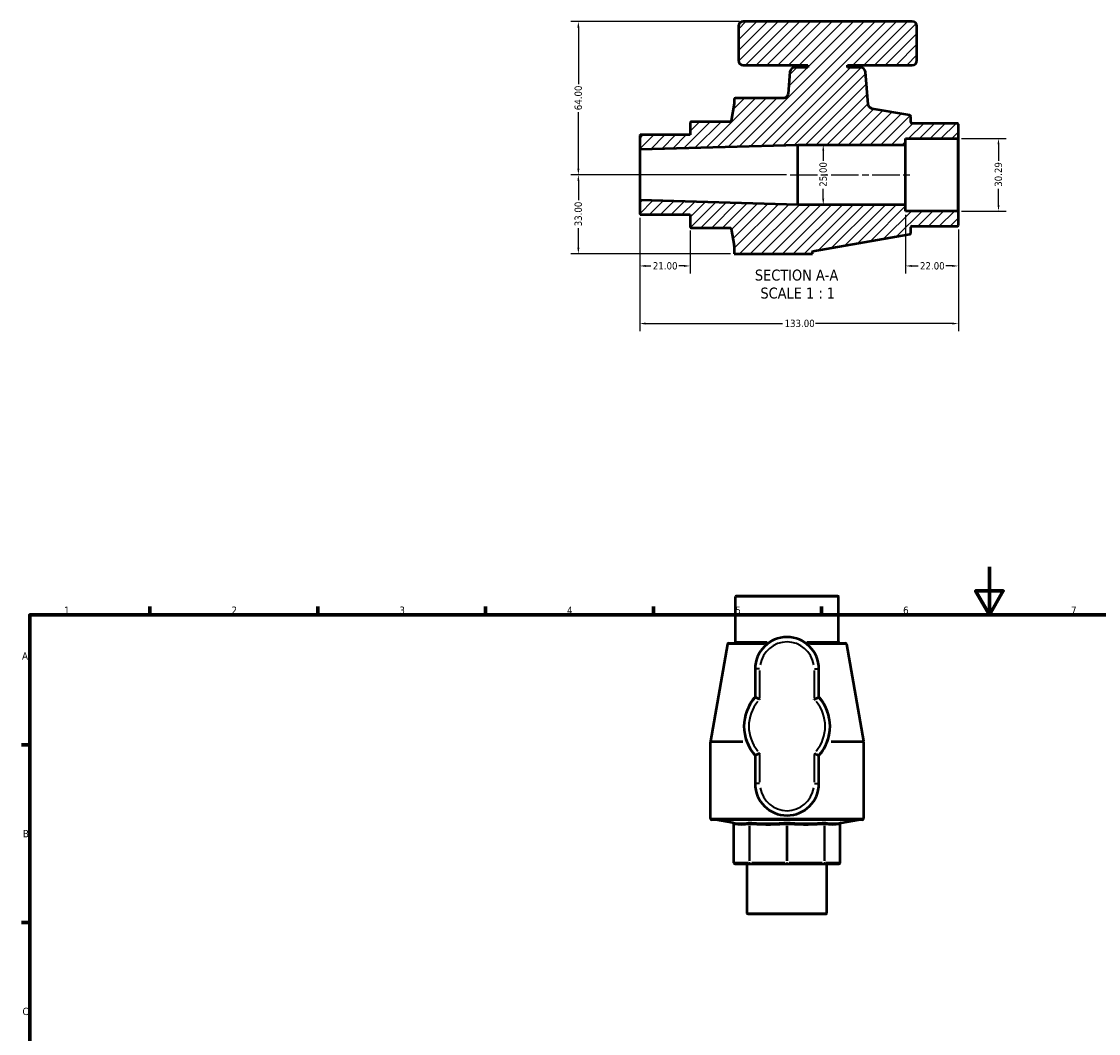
# Model space of a CAD drawing. Header units: millimetres. Extents: x 0 to 932, y -23 to 822.
# Tile 2 of 3: x 17 to 466, y 399 to 822. Entities that reach past the tile are written whole.
import ezdxf

# ---------------------------------------------------------------- set-up
doc = ezdxf.new("R2010")
doc.units = ezdxf.units.MM
doc.linetypes.add('CHAIN', pattern=[0.7087, 0.4724, -0.0591, 0.1181, -0.0591])
for name, color, linetype, lineweight in [('Border (ANSI)', 7, 'Continuous', 70), ('Centerline (ANSI)', 7, 'Continuous', 25), ('Dimension (ANSI)', 7, 'Continuous', 25), ('Hatch (ANSI)', 7, 'Continuous', 18), ('Symbol (ANSI)', 7, 'Continuous', 25), ('Visible (ANSI)', 7, 'Continuous', 50), ('Visible Narrow (ANSI)', 7, 'Continuous', 35)]:
    doc.layers.add(name, color=color, linetype=linetype, lineweight=lineweight)
doc.styles.add('Label Text (ANSI)', font='tahoma.ttf')
doc.styles.add('Note Text (ANSI)', font='tahoma.ttf')
doc.dimstyles.new('Default - mm (ANSI)', dxfattribs={"dimtxt": 3.048, "dimasz": 2.5, "dimexe": 3.175, "dimexo": 1.6002, "dimgap": 0.8, "dimtad": 0, "dimtoh": 1, "dimrnd": 1e-08, "dimzin": 4, "dimdsep": 46, "dimtxsty": 'Note Text (ANSI)', "dimcen": 0.09, "dimdle": 10, "dimclrd": 256, "dimclre": 256, "dimclrt": 256, "dimadec": 1, "dimazin": 1, "dimtfac": 1, "dimtofl": 0, "dimtmove": 0, "dimatfit": 3, "dimfxl": 1, "dimtolj": 1, "dimtzin": 4, "dimlwd": -1, "dimlwe": -1, "dimarcsym": 0})

# ---------------------------------------------------------------- blocks, each defined once
blk = doc.blocks.new('Borders Default Border')
at = {"layer": 'Border (ANSI)'}
for p, q in [((70.08, 574), (70.08, 577.45)), ((140.17, 574), (140.17, 577.45)), ((210.25, 574), (210.25, 577.45)), ((280.33, 574), (280.33, 577.45)), ((350.42, 574), (350.42, 577.45)), ((20, 519.75), (16.55, 519.75)), ((20, 445.5), (16.55, 445.5))]:
    blk.add_line(p, q, dxfattribs=at)
at = {"layer": 'Border (ANSI)', "flags": 128}
for points in [[(420.5, 594), (420.5, 574), (414.73, 584), (426.27, 584), (420.5, 574)], [(20, 20), (20, 574), (821, 574), (821, 20), (20, 20)]]:
    blk.add_lwpolyline(points, dxfattribs=at)
at = {"layer": 'Border (ANSI)', "char_height": 3.05, "attachment_point": 7, "style": 'Note Text (ANSI)'}
for s, insert in [('1', (34.35, 574.4)), ('2', (104.2, 574.4)), ('3', (174.26, 574.34)), ('4', (244.23, 574.4)), ('5', (314.48, 574.34)), ('6', (384.49, 574.34)), ('7', (454.6, 574.4)), ('A', (16.78, 555.35)), ('B', (17.15, 481.1)), ('C', (16.95, 406.8))]:
    blk.add_mtext(s, dxfattribs=dict(at, insert=insert))
blk = doc.blocks.new('*D7')
at = {"layer": 'Defpoints', "color": 0, "transparency": 16777216}
for p in [(248.95, 821.8), (317.78, 821.8), (337.35, 757.8)]:
    blk.add_point(p, dxfattribs=at)
at = {"layer": 'Dimension (ANSI)', "transparency": 16777216}
for p, q in [((316.18, 821.8), (245.77, 821.8)), ((248.95, 819.3), (248.95, 795.64)), ((248.95, 760.3), (248.95, 783.96)), ((335.75, 757.8), (245.77, 757.8))]:
    blk.add_line(p, q, dxfattribs=at)
for points in [[(248.53, 819.3), (249.37, 819.3), (248.95, 821.8)], [(248.53, 760.3), (249.37, 760.3), (248.95, 757.8)]]:
    blk.add_solid(points, dxfattribs=at)
at = {"layer": 'Dimension (ANSI)', "transparency": 16777216, "insert": (247.36, 784.76), "char_height": 3.048, "attachment_point": 1, "rotation": 90, "style": 'Note Text (ANSI)'}
blk.add_mtext('\\A1;64.00', dxfattribs=at)
blk = doc.blocks.new('*D8')
at = {"layer": 'Defpoints', "color": 0, "transparency": 16777216}
for p in [(337.35, 757.8), (248.95, 724.8), (313.99, 724.8)]:
    blk.add_point(p, dxfattribs=at)
at = {"layer": 'Dimension (ANSI)', "transparency": 16777216}
for p, q in [((335.75, 757.8), (245.77, 757.8)), ((248.95, 755.3), (248.95, 747.13)), ((248.95, 727.3), (248.95, 735.47)), ((312.39, 724.8), (245.77, 724.8))]:
    blk.add_line(p, q, dxfattribs=at)
for points in [[(248.53, 755.3), (249.37, 755.3), (248.95, 757.8)], [(248.53, 727.3), (249.37, 727.3), (248.95, 724.8)]]:
    blk.add_solid(points, dxfattribs=at)
at = {"layer": 'Dimension (ANSI)', "transparency": 16777216, "insert": (247.36, 736.27), "char_height": 3.048, "attachment_point": 1, "rotation": 90, "style": 'Note Text (ANSI)'}
blk.add_mtext('\\A1;33.00', dxfattribs=at)
blk = doc.blocks.new('*D9')
at = {"layer": 'Defpoints', "color": 0, "transparency": 16777216}
for p in [(351.16, 770.3), (351.16, 745.3), (351.16, 745.3)]:
    blk.add_point(p, dxfattribs=at)
at = {"layer": 'Dimension (ANSI)', "transparency": 16777216}
for p, q in [((351.16, 767.8), (351.16, 763.62)), ((351.16, 747.8), (351.16, 751.99))]:
    blk.add_line(p, q, dxfattribs=at)
for points in [[(350.74, 767.8), (351.57, 767.8), (351.16, 770.3)], [(350.74, 747.8), (351.57, 747.8), (351.16, 745.3)]]:
    blk.add_solid(points, dxfattribs=at)
at = {"layer": 'Dimension (ANSI)', "transparency": 16777216, "insert": (349.57, 752.79), "char_height": 3.048, "attachment_point": 1, "rotation": 90, "style": 'Note Text (ANSI)'}
blk.add_mtext('\\A1;25.00', dxfattribs=at)
blk = doc.blocks.new('*D10')
at = {"layer": 'Defpoints', "color": 0, "transparency": 16777216}
for p in [(407.3, 772.95), (407.3, 742.66), (424.3, 742.66)]:
    blk.add_point(p, dxfattribs=at)
at = {"layer": 'Dimension (ANSI)', "transparency": 16777216}
for p, q in [((408.9, 772.95), (427.47, 772.95)), ((424.3, 770.45), (424.3, 763.63)), ((424.3, 745.16), (424.3, 751.98)), ((408.9, 742.66), (427.47, 742.66))]:
    blk.add_line(p, q, dxfattribs=at)
for points in [[(423.88, 770.45), (424.71, 770.45), (424.3, 772.95)], [(423.88, 745.16), (424.71, 745.16), (424.3, 742.66)]]:
    blk.add_solid(points, dxfattribs=at)
at = {"layer": 'Dimension (ANSI)', "transparency": 16777216, "insert": (422.71, 752.78), "char_height": 3.048, "attachment_point": 1, "rotation": 90, "style": 'Note Text (ANSI)'}
blk.add_mtext('\\A1;30.29', dxfattribs=at)
blk = doc.blocks.new('*D11')
at = {"layer": 'Defpoints', "color": 0, "transparency": 16777216}
for p in [(385.55, 742.66), (407.55, 736.6), (385.55, 719.72)]:
    blk.add_point(p, dxfattribs=at)
at = {"layer": 'Dimension (ANSI)', "transparency": 16777216}
for p, q in [((385.55, 741.06), (385.55, 716.54)), ((407.55, 735), (407.55, 716.54)), ((388.05, 719.72), (390.74, 719.72)), ((405.05, 719.72), (402.37, 719.72))]:
    blk.add_line(p, q, dxfattribs=at)
for points in [[(388.05, 720.13), (388.05, 719.3), (385.55, 719.72)], [(405.05, 720.13), (405.05, 719.3), (407.55, 719.72)]]:
    blk.add_solid(points, dxfattribs=at)
at = {"layer": 'Dimension (ANSI)', "transparency": 16777216, "insert": (391.54, 721.3), "char_height": 3.048, "attachment_point": 1, "style": 'Note Text (ANSI)'}
blk.add_mtext('\\A1;22.00', dxfattribs=at)
blk = doc.blocks.new('*D12')
at = {"layer": 'Defpoints', "color": 0, "transparency": 16777216}
for p in [(274.55, 741.43), (295.55, 736.15), (295.55, 719.72)]:
    blk.add_point(p, dxfattribs=at)
at = {"layer": 'Dimension (ANSI)', "transparency": 16777216}
for p, q in [((274.55, 739.83), (274.55, 716.54)), ((295.55, 734.55), (295.55, 716.54)), ((277.05, 719.72), (279.24, 719.72)), ((293.05, 719.72), (290.87, 719.72))]:
    blk.add_line(p, q, dxfattribs=at)
for points in [[(277.05, 720.13), (277.05, 719.3), (274.55, 719.72)], [(293.05, 720.13), (293.05, 719.3), (295.55, 719.72)]]:
    blk.add_solid(points, dxfattribs=at)
at = {"layer": 'Dimension (ANSI)', "transparency": 16777216, "insert": (280.04, 721.3), "char_height": 3.048, "attachment_point": 1, "style": 'Note Text (ANSI)'}
blk.add_mtext('\\A1;21.00', dxfattribs=at)
blk = doc.blocks.new('*D13')
at = {"layer": 'Defpoints', "color": 0, "transparency": 16777216}
for p in [(274.55, 741.43), (407.55, 736.6), (407.55, 695.67)]:
    blk.add_point(p, dxfattribs=at)
at = {"layer": 'Dimension (ANSI)', "transparency": 16777216}
for p, q in [((274.55, 739.83), (274.55, 692.49)), ((407.55, 735), (407.55, 692.49)), ((277.05, 695.67), (334.21, 695.67)), ((405.05, 695.67), (347.89, 695.67))]:
    blk.add_line(p, q, dxfattribs=at)
for points in [[(277.05, 696.08), (277.05, 695.25), (274.55, 695.67)], [(405.05, 696.08), (405.05, 695.25), (407.55, 695.67)]]:
    blk.add_solid(points, dxfattribs=at)
at = {"layer": 'Dimension (ANSI)', "transparency": 16777216, "insert": (335.01, 697.26), "char_height": 3.048, "attachment_point": 1, "style": 'Note Text (ANSI)'}
blk.add_mtext('\\A1;133.00', dxfattribs=at)

msp = doc.modelspace()

# ---------------------------------------------------------------- hatches: boundary and pattern name
at = {"layer": 'Hatch (ANSI)'}
h = msp.add_hatch(dxfattribs=at)
h.set_pattern_fill('ANSI31', color=256, scale=25.4, style=0)
h.set_pattern_definition([(45, (0, 0), (-2.245064, 2.245064), [])])
edge = h.paths.add_edge_path()
edge.add_ellipse((296.054, 779.449), major_axis=(-0.5, 0), ratio=1, start_angle=270, end_angle=360)
edge.add_line((295.554, 779.449), (295.554, 774.426))
edge.add_line((295.554, 774.426), (274.804, 774.426))
edge.add_line((274.804, 774.426), (274.554, 774.176))
edge.add_line((274.554, 774.176), (274.554, 768.676))
edge.add_line((274.554, 768.676), (274.804, 768.433))
edge.add_line((274.804, 768.433), (340.524, 770.301))
edge.add_line((340.524, 770.301), (385.554, 770.301))
edge.add_line((385.554, 770.301), (385.554, 772.947))
edge.add_line((385.554, 772.947), (407.304, 772.947))
edge.add_line((407.304, 772.947), (407.554, 773.197))
edge.add_line((407.554, 773.197), (407.554, 779.001))
edge.add_line((407.554, 779.001), (407.304, 779.251))
edge.add_line((407.304, 779.251), (388.254, 779.251))
edge.add_ellipse((388.254, 779.751), major_axis=(-0.5, 0), ratio=1, start_angle=0, end_angle=90, ccw=False)
edge.add_line((387.754, 779.751), (387.754, 782.132))
edge.add_ellipse((387.254, 782.132), major_axis=(0, 0.5), ratio=1, start_angle=270, end_angle=350)
edge.add_line((387.341, 782.624), (371.609, 785.398))
edge.add_spline(control_points=[(371.609, 785.398), (371.435, 785.429), (371.266, 785.482), (370.945, 785.633), (370.796, 785.729), (370.463, 786.013), (370.299, 786.218), (370.06, 786.681), (369.987, 786.934), (369.964, 787.193)], knot_values=[-0.2624448, -0.2624448, -0.2624448, -0.2624448, -0.2093513, -0.2093513, -0.1562578, -0.1562578, -0.0781289, -0.0781289, 0, 0, 0, 0], degree=3, periodic=0)
edge.add_line((369.964, 787.193), (368.776, 800.775))
edge.add_ellipse((366.784, 800.601), major_axis=(-0.174, 1.992), ratio=1, start_angle=270, end_angle=355)
edge.add_line((366.784, 802.601), (361.336, 802.601))
edge.add_line((361.336, 802.601), (361.336, 803.601))
edge.add_line((361.336, 803.601), (388.264, 803.601))
edge.add_ellipse((388.264, 805.601), major_axis=(2, 0), ratio=1, start_angle=270, end_angle=360)
edge.add_line((390.264, 805.601), (390.264, 819.801))
edge.add_ellipse((388.264, 819.801), major_axis=(0, 2), ratio=1, start_angle=270, end_angle=360)
edge.add_line((388.264, 821.801), (317.784, 821.801))
edge.add_ellipse((317.784, 819.801), major_axis=(-2, 0), ratio=1, start_angle=270, end_angle=360)
edge.add_line((315.784, 819.801), (315.784, 805.601))
edge.add_ellipse((317.784, 805.601), major_axis=(0, -2), ratio=1, start_angle=270, end_angle=360)
edge.add_line((317.784, 803.601), (344.711, 803.601))
edge.add_line((344.711, 803.601), (344.711, 802.601))
edge.add_line((344.711, 802.601), (339.264, 802.601))
edge.add_ellipse((339.264, 800.601), major_axis=(-2, 0), ratio=1, start_angle=270, end_angle=355)
edge.add_line((337.271, 800.775), (336.471, 791.627))
edge.add_spline(control_points=[(336.471, 791.627), (336.45, 791.392), (336.389, 791.163), (336.188, 790.737), (336.051, 790.543), (335.698, 790.195), (335.479, 790.05), (334.997, 789.852), (334.739, 789.801), (334.479, 789.801)], knot_values=[-0.2975599, -0.2975599, -0.2975599, -0.2975599, -0.2269089, -0.2269089, -0.1562578, -0.1562578, -0.0781289, -0.0781289, 0, 0, 0, 0], degree=3, periodic=0)
edge.add_line((334.479, 789.801), (314.486, 789.801))
edge.add_ellipse((314.486, 789.301), major_axis=(-0.5, 0), ratio=1, start_angle=270, end_angle=360)
edge.add_line((313.986, 789.301), (313.986, 787.605))
edge.add_ellipse((313.486, 787.605), major_axis=(0, -0.5), ratio=1, start_angle=80, end_angle=90, ccw=False)
edge.add_line((313.979, 787.518), (312.717, 780.362))
edge.add_spline(control_points=[(312.717, 780.362), (312.708, 780.311), (312.691, 780.262), (312.644, 780.171), (312.613, 780.129), (312.53, 780.047), (312.475, 780.011), (312.354, 779.962), (312.29, 779.949), (312.225, 779.949)], knot_values=[-0.0699969, -0.0699969, -0.0699969, -0.0699969, -0.0545307, -0.0545307, -0.0390644, -0.0390644, -0.0195322, -0.0195322, 0, 0, 0, 0], degree=3, periodic=0)
edge.add_line((312.225, 779.949), (296.054, 779.949))
edge = h.paths.add_edge_path()
edge.add_ellipse((296.054, 736.153), major_axis=(0, -0.5), ratio=1, start_angle=270, end_angle=360)
edge.add_line((296.054, 735.653), (312.225, 735.653))
edge.add_spline(control_points=[(312.225, 735.653), (312.276, 735.653), (312.328, 735.645), (312.426, 735.614), (312.472, 735.591), (312.567, 735.523), (312.612, 735.476), (312.682, 735.366), (312.706, 735.304), (312.717, 735.24)], knot_values=[-0.0699969, -0.0699969, -0.0699969, -0.0699969, -0.0545307, -0.0545307, -0.0390644, -0.0390644, -0.0195322, -0.0195322, 0, 0, 0, 0], degree=3, periodic=0)
edge.add_line((312.717, 735.24), (313.979, 728.084))
edge.add_ellipse((313.486, 727.997), major_axis=(0.087, -0.492), ratio=1, start_angle=80, end_angle=90, ccw=False)
edge.add_line((313.986, 727.997), (313.986, 724.801))
edge.add_line((313.986, 724.801), (346.637, 724.801))
edge.add_line((346.637, 724.801), (346.637, 725.809))
edge.add_ellipse((346.462, 727.801), major_axis=(1.992, 0.175), ratio=1, start_angle=270, end_angle=274.98085)
edge.add_line((346.809, 725.832), (387.341, 732.978))
edge.add_ellipse((387.254, 733.471), major_axis=(0.492, 0.087), ratio=1, start_angle=270, end_angle=350)
edge.add_line((387.754, 733.471), (387.754, 735.851))
edge.add_ellipse((388.254, 735.851), major_axis=(0, 0.5), ratio=1, start_angle=0, end_angle=90, ccw=False)
edge.add_line((388.254, 736.351), (407.304, 736.351))
edge.add_line((407.304, 736.351), (407.554, 736.601))
edge.add_line((407.554, 736.601), (407.554, 742.406))
edge.add_line((407.554, 742.406), (407.304, 742.656))
edge.add_line((407.304, 742.656), (385.554, 742.656))
edge.add_line((385.554, 742.656), (385.554, 745.301))
edge.add_line((385.554, 745.301), (340.524, 745.301))
edge.add_line((340.524, 745.301), (274.804, 747.169))
edge.add_line((274.804, 747.169), (274.554, 746.926))
edge.add_line((274.554, 746.926), (274.554, 741.427))
edge.add_line((274.554, 741.427), (274.804, 741.177))
edge.add_line((274.804, 741.177), (295.554, 741.177))
edge.add_line((295.554, 741.177), (295.554, 736.153))

# ---------------------------------------------------------------- linework, layer by layer
at = {"layer": 'Centerline (ANSI)', "linetype": 'CHAIN', "ltscale": 24.192183}
msp.add_line((337.349, 757.801), (388.729, 757.801), dxfattribs=at)
at = {"layer": 'Visible (ANSI)'}
for p, q in [((315.784, 819.801), (315.784, 805.601)), ((388.264, 821.801), (317.784, 821.801)), ((390.264, 805.601), (390.264, 819.801)), ((317.784, 803.601), (344.711, 803.601)), ((337.271, 800.775), (336.471, 791.627)), ((344.711, 802.601), (339.264, 802.601)), ((344.711, 803.601), (344.711, 802.601)), ((361.336, 802.601), (361.336, 803.601)), ((361.336, 803.601), (388.264, 803.601)), ((366.784, 802.601), (361.336, 802.601)), ((369.964, 787.193), (368.776, 800.775)), ((313.979, 787.518), (312.717, 780.362)), ((313.986, 789.301), (313.986, 787.605)), ((334.479, 789.801), (314.486, 789.801)), ((387.341, 782.624), (371.609, 785.398)), ((387.754, 779.751), (387.754, 782.132)), ((295.554, 779.449), (295.554, 774.426)), ((312.225, 779.949), (296.054, 779.949)), ((407.304, 779.251), (388.254, 779.251)), ((407.554, 779.001), (407.304, 779.251)), ((407.554, 773.197), (407.554, 779.001)), ((274.804, 774.426), (274.554, 774.176)), ((274.554, 774.176), (274.554, 768.676)), ((295.554, 774.426), (274.804, 774.426)), ((407.304, 772.947), (407.554, 773.197)), ((407.554, 742.406), (407.554, 773.197)), ((274.554, 768.676), (274.804, 768.433)), ((274.554, 768.676), (274.554, 746.926)), ((274.804, 768.433), (340.524, 770.301)), ((340.524, 770.301), (385.554, 770.301)), ((340.524, 745.301), (340.524, 770.301)), ((385.554, 770.301), (385.554, 772.947)), ((385.554, 772.947), (407.304, 772.947)), ((385.554, 745.301), (385.554, 770.301)), ((407.304, 772.947), (407.304, 742.656)), ((274.804, 747.169), (274.804, 768.433)), ((274.804, 747.169), (274.554, 746.926)), ((274.554, 746.926), (274.554, 741.427)), ((340.524, 745.301), (274.804, 747.169)), ((385.554, 745.301), (340.524, 745.301)), ((385.554, 742.656), (385.554, 745.301)), ((407.304, 742.656), (385.554, 742.656)), ((407.554, 742.406), (407.304, 742.656)), ((407.554, 736.601), (407.554, 742.406)), ((274.554, 741.427), (274.804, 741.177)), ((274.804, 741.177), (295.554, 741.177)), ((295.554, 741.177), (295.554, 736.153)), ((296.054, 735.653), (312.225, 735.653)), ((312.717, 735.24), (313.979, 728.084)), ((346.809, 725.832), (387.341, 732.978)), ((387.754, 733.471), (387.754, 735.851)), ((388.254, 736.351), (407.304, 736.351)), ((407.304, 736.351), (407.554, 736.601)), ((313.986, 727.997), (313.986, 724.801)), ((313.986, 724.801), (346.637, 724.801)), ((346.637, 724.801), (346.637, 725.809)), ((314.831, 581.982), (314.581, 581.732)), ((357.481, 581.732), (314.581, 581.732)), ((314.581, 562.682), (314.581, 581.732)), ((314.831, 581.982), (357.231, 581.982)), ((357.231, 581.982), (357.481, 581.732)), ((357.481, 562.682), (357.481, 581.732)), ((311.701, 562.182), (328.255, 562.182)), ((343.807, 562.182), (360.362, 562.182)), ((311.208, 561.769), (304.062, 521.238)), ((360.854, 561.769), (368.001, 521.238)), ((322.731, 551.392), (322.731, 539.514)), ((349.331, 539.514), (349.331, 551.392)), ((304.031, 488.915), (304.031, 520.891)), ((368.031, 488.915), (368.031, 520.891)), ((322.731, 515.39), (322.731, 503.512)), ((349.331, 503.512), (349.331, 515.39)), ((367.531, 488.415), (304.531, 488.415)), ((313.47, 487.146), (306.314, 488.408)), ((313.883, 470.482), (313.883, 486.653)), ((358.179, 470.482), (358.179, 486.653)), ((358.592, 487.146), (365.748, 488.408)), ((314.383, 469.982), (320.724, 469.982)), ((319.407, 449.232), (319.407, 469.982)), ((320.724, 469.982), (336.031, 469.982)), ((336.031, 469.982), (351.339, 469.982)), ((351.339, 469.982), (357.679, 469.982)), ((352.656, 449.232), (352.656, 469.982)), ((319.407, 449.232), (352.656, 449.232)), ((319.657, 448.982), (319.407, 449.232)), ((352.406, 448.982), (319.657, 448.982)), ((352.406, 448.982), (352.656, 449.232))]:
    msp.add_line(p, q, dxfattribs=at)
for centre, radius, start, end in [((317.784, 819.801), 2, 90, 180), ((388.264, 819.801), 2, 0, 90), ((317.784, 805.601), 2, 180, 270), ((388.264, 805.601), 2, 270, 0), ((339.264, 800.601), 2, 90, 175), ((366.784, 800.601), 2, 5, 90), ((313.486, 787.605), 0.5, 350, 0), ((314.486, 789.301), 0.5, 90, 180), ((387.254, 782.132), 0.5, 0, 80), ((296.054, 779.449), 0.5, 90, 180), ((388.254, 779.751), 0.5, 180, 270), ((296.054, 736.153), 0.5, 180, 270), ((387.254, 733.471), 0.5, 280, 0), ((388.254, 735.851), 0.5, 90, 180), ((313.486, 727.997), 0.5, 0, 10), ((346.462, 727.801), 2, 275.01915, 280), ((311.701, 561.682), 0.5, 90, 170), ((314.081, 562.682), 0.5, 270, 0), ((336.031, 551.392), 13.3, 0, 180), ((357.981, 562.682), 0.5, 180, 270), ((360.362, 561.682), 0.5, 10, 90), ((336.031, 527.452), 17.955, 137.79455, 222.20545), ((336.031, 527.452), 17.955, 317.79455, 42.20545), ((306.031, 520.891), 2, 170, 180), ((366.031, 520.891), 2, 0, 10), ((336.031, 503.512), 13.3, 180, 0), ((304.531, 488.915), 0.5, 180, 270), ((306.227, 487.915), 0.5, 80, 90), ((313.383, 486.653), 0.5, 0, 80), ((358.679, 486.653), 0.5, 100, 180), ((365.835, 487.915), 0.5, 90, 100), ((367.531, 488.915), 0.5, 270, 0), ((314.383, 470.482), 0.5, 180, 270), ((357.679, 470.482), 0.5, 270, 0)]:
    msp.add_arc(centre, radius, start, end, dxfattribs=at)
for points, knots in [([(336.471, 791.627), (336.45, 791.392), (336.389, 791.163), (336.188, 790.737), (336.051, 790.543), (335.698, 790.195), (335.479, 790.05), (334.997, 789.852), (334.739, 789.801), (334.479, 789.801)], [-0.29755995, -0.29755995, -0.29755995, -0.29755995, -0.22690887, -0.22690887, -0.15625779, -0.15625779, -0.07812889, -0.07812889, 0, 0, 0, 0]), ([(371.609, 785.398), (371.435, 785.429), (371.266, 785.482), (370.945, 785.633), (370.796, 785.729), (370.463, 786.013), (370.299, 786.218), (370.06, 786.681), (369.987, 786.934), (369.964, 787.193)], [-0.26244482, -0.26244482, -0.26244482, -0.26244482, -0.2093513, -0.2093513, -0.15625779, -0.15625779, -0.07812889, -0.07812889, 0, 0, 0, 0]), ([(312.717, 780.362), (312.708, 780.311), (312.691, 780.262), (312.644, 780.171), (312.613, 780.129), (312.53, 780.047), (312.475, 780.011), (312.354, 779.962), (312.29, 779.949), (312.225, 779.949)], [-0.069996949, -0.069996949, -0.069996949, -0.069996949, -0.054530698, -0.054530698, -0.039064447, -0.039064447, -0.019532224, -0.019532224, 0, 0, 0, 0]), ([(312.225, 735.653), (312.276, 735.653), (312.328, 735.645), (312.426, 735.614), (312.472, 735.591), (312.567, 735.523), (312.612, 735.476), (312.682, 735.366), (312.706, 735.304), (312.717, 735.24)], [-0.069996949, -0.069996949, -0.069996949, -0.069996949, -0.054530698, -0.054530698, -0.039064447, -0.039064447, -0.019532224, -0.019532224, 0, 0, 0, 0]), ([(324.731, 538.716), (324.729, 538.717), (324.727, 538.718), (324.576, 538.78), (324.427, 538.841), (324.135, 538.96), (323.994, 539.017), (323.629, 539.163), (323.42, 539.246), (323.081, 539.379), (322.951, 539.429), (322.776, 539.497), (322.731, 539.514), (322.731, 539.514)], [-0.65467734, -0.65467734, -0.65467734, -0.65467734, -0.6539887, -0.6539887, -0.60555692, -0.60555692, -0.55753715, -0.55753715, -0.47623388, -0.47623388, -0.40037185, -0.40037185, -0.32699435, -0.32699435, -0.32699435, -0.32699435]), ([(347.331, 538.716), (347.333, 538.717), (347.335, 538.718), (347.487, 538.78), (347.636, 538.841), (347.927, 538.96), (348.069, 539.017), (348.434, 539.163), (348.643, 539.246), (348.981, 539.379), (349.112, 539.429), (349.287, 539.497), (349.331, 539.514), (349.331, 539.514)], [-0.00068863, -0.00068863, -0.00068863, -0.00068863, 0, 0, 0.04843179, 0.04843179, 0.09645155, 0.09645155, 0.17775483, 0.17775483, 0.25361686, 0.25361686, 0.32699435, 0.32699435, 0.32699435, 0.32699435]), ([(324.731, 516.189), (324.729, 516.188), (324.727, 516.187), (324.576, 516.124), (324.427, 516.063), (324.135, 515.945), (323.994, 515.888), (323.629, 515.742), (323.42, 515.659), (323.081, 515.526), (322.951, 515.475), (322.776, 515.408), (322.731, 515.39), (322.731, 515.39)], [-0.00068863, -0.00068863, -0.00068863, -0.00068863, 0, 0, 0.04843179, 0.04843179, 0.09645155, 0.09645155, 0.17775483, 0.17775483, 0.25361686, 0.25361686, 0.32699435, 0.32699435, 0.32699435, 0.32699435]), ([(347.331, 516.189), (347.333, 516.188), (347.335, 516.187), (347.487, 516.124), (347.636, 516.063), (347.927, 515.945), (348.069, 515.888), (348.434, 515.742), (348.643, 515.659), (348.981, 515.526), (349.112, 515.475), (349.287, 515.408), (349.331, 515.39), (349.331, 515.39)], [-0.65467734, -0.65467734, -0.65467734, -0.65467734, -0.6539887, -0.6539887, -0.60555692, -0.60555692, -0.55753715, -0.55753715, -0.47623388, -0.47623388, -0.40037185, -0.40037185, -0.32699435, -0.32699435, -0.32699435, -0.32699435])]:
    msp.add_open_spline(points, degree=3, knots=knots, dxfattribs=at)
at = {"layer": 'Visible Narrow (ANSI)'}
for p, q in [((314.622, 562.682), (327.762, 562.682)), ((344.301, 562.682), (357.44, 562.682)), ((326.291, 561.769), (311.255, 561.769)), ((360.807, 561.769), (345.771, 561.769)), ((324.574, 551.392), (322.737, 551.392)), ((324.731, 539.35), (324.731, 550.759)), ((347.331, 550.759), (347.331, 539.35)), ((347.488, 551.392), (349.325, 551.392)), ((317.642, 520.891), (304.072, 520.891)), ((304.102, 521.238), (317.659, 521.238)), ((354.403, 521.238), (367.96, 521.238)), ((367.991, 520.891), (354.421, 520.891)), ((324.731, 504.146), (324.731, 515.555)), ((347.331, 515.555), (347.331, 504.146)), ((324.574, 503.512), (322.737, 503.512)), ((347.488, 503.512), (349.325, 503.512)), ((304.425, 488.915), (367.637, 488.915)), ((365.382, 488.408), (306.68, 488.408)), ((313.921, 471.29), (313.921, 485.833)), ((320.262, 485.833), (320.262, 471.29)), ((320.533, 471.29), (320.533, 485.833)), ((335.84, 485.833), (335.84, 471.29)), ((336.223, 471.29), (336.223, 485.833)), ((351.53, 485.833), (351.53, 471.29)), ((351.8, 471.29), (351.8, 485.833)), ((358.141, 485.833), (358.141, 471.29)), ((313.883, 470.482), (313.918, 470.482)), ((319.945, 470.482), (314.238, 470.482)), ((320.27, 470.482), (320.515, 470.482)), ((335.075, 470.482), (321.298, 470.482)), ((335.858, 470.482), (336.204, 470.482)), ((350.765, 470.482), (336.988, 470.482)), ((351.548, 470.482), (351.793, 470.482)), ((357.824, 470.482), (352.118, 470.482)), ((358.145, 470.482), (358.179, 470.482))]:
    msp.add_line(p, q, dxfattribs=at)
for centre, radius, start, end in [((336.031, 551.392), 11.3, 9, 171), ((336.031, 527.452), 15.955, 139.58285, 220.41715), ((336.031, 527.452), 15.955, 319.58285, 40.41715), ((336.031, 503.512), 11.3, 189, 351)]:
    msp.add_arc(centre, radius, start, end, dxfattribs=at)
for centre, major_axis, ratio, start_param, end_param in [((320.051, 520.891), (0, 2), 0.5326743, 1.40499, 1.5620697), ((320.289, 520.953), (-1.01, 1.726), 0.4697091, 1.1529832, 1.2947717), ((351.773, 520.953), (1.01, 1.726), 0.4697091, 4.9884136, 5.1302022), ((352.011, 520.891), (0, 2), 0.5326743, 4.7211156, 4.8781953), ((313.459, 486.64), (0.083, 0.493), 0.9219515, 4.9374605, 6.2051574), ((319.8, 486.64), (-0.083, 0.493), 0.9219515, 4.6281726, 5.8958695), ((320.341, 486.64), (0.035, 0.499), 0.3818848, 4.8095565, 6.0772533), ((335.649, 486.64), (-0.035, 0.499), 0.3818848, 4.7560767, 6.0237735), ((336.414, 486.64), (0.035, 0.499), 0.3818848, 0.2594118, 1.5271086), ((351.721, 486.64), (-0.035, 0.499), 0.3818848, 0.205932, 1.4736288), ((352.262, 486.64), (0.083, 0.493), 0.9219515, 0.3873158, 1.6550127), ((358.603, 486.64), (-0.083, 0.493), 0.9219515, 0.0780279, 1.3457248), ((314.383, 470.482), (0, -0.5), 0.9238795, 4.7909288, 6.2046455), ((320.724, 470.482), (0, -0.5), 0.9238795, 4.7909288, 6.2046455), ((320.724, 470.482), (0, -0.5), 0.3826834, 4.7909288, 6.2046455), ((336.031, 470.482), (0, -0.5), 0.3826834, 4.7909288, 6.2046455), ((336.031, 470.482), (0, -0.5), 0.3826834, 0.0785398, 1.4922565), ((351.339, 470.482), (0, -0.5), 0.3826834, 0.0785398, 1.4922565), ((351.339, 470.482), (0, -0.5), 0.9238795, 0.0785398, 1.4922565), ((357.679, 470.482), (0, -0.5), 0.9238795, 0.0785398, 1.4922565)]:
    msp.add_ellipse(centre, major_axis=major_axis, ratio=ratio, start_param=start_param, end_param=end_param, dxfattribs=at)
for points, knots in [([(322.731, 539.93), (321.409, 538.429), (320.304, 536.689), (319.023, 533.652), (318.654, 532.471), (318.141, 530.02), (318.007, 528.749), (317.981, 525.305), (318.342, 523.19), (319.002, 521.238)], [-10.6747192, -10.6747192, -10.6747192, -10.6747192, -10.0449066, -10.0449066, -9.6750595, -9.6750595, -9.2911545, -9.2911545, -8.6184561, -8.6184561, -8.6184561, -8.6184561]), ([(353.061, 521.238), (353.422, 522.306), (353.694, 523.422), (354.12, 526.327), (354.137, 528.17), (353.607, 531.956), (353.02, 533.888), (351.412, 537.222), (350.45, 538.661), (349.332, 539.93)], [-15.9567023, -15.9567023, -15.9567023, -15.9567023, -15.5879839, -15.5879839, -15.0292638, -15.0292638, -14.4331239, -14.4331239, -13.9004433, -13.9004433, -13.9004433, -13.9004433]), ([(318.986, 520.891), (319.03, 520.891), (319.075, 520.895), (319.161, 520.916), (319.202, 520.932), (319.24, 520.953)], [0, 0, 0, 0, 0.014889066, 0.014889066, 0.029048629, 0.029048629, 0.029048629, 0.029048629]), ([(319.134, 521.234), (319.116, 521.224), (319.095, 521.22), (319.051, 521.221), (319.027, 521.227), (319.002, 521.238)], [-0.029048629, -0.029048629, -0.029048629, -0.029048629, -0.014889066, -0.014889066, 0, 0, 0, 0]), ([(319.24, 520.953), (319.46, 520.348), (319.709, 519.759), (320.722, 517.665), (321.647, 516.271), (322.731, 515.031)], [-14.4401931, -14.4401931, -14.4401931, -14.4401931, -14.24088741, -14.24088741, -13.70960899, -13.70960899, -13.70960899, -13.70960899]), ([(349.331, 515.031), (349.962, 515.752), (350.538, 516.526), (351.761, 518.466), (352.357, 519.674), (352.822, 520.953)], [-10.468131, -10.468131, -10.468131, -10.468131, -10.15899013, -10.15899013, -9.73755545, -9.73755545, -9.73755545, -9.73755545]), ([(352.822, 520.953), (352.842, 520.943), (352.861, 520.933), (352.914, 520.913), (352.947, 520.904), (353.013, 520.893), (353.045, 520.891), (353.077, 520.891)], [0, 0, 0, 0, 0.007084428, 0.007084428, 0.018419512, 0.018419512, 0.029048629, 0.029048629, 0.029048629, 0.029048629]), ([(353.061, 521.238), (353.043, 521.23), (353.026, 521.225), (352.991, 521.22), (352.974, 521.22), (352.947, 521.226), (352.938, 521.229), (352.928, 521.234)], [-0.029048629, -0.029048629, -0.029048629, -0.029048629, -0.018419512, -0.018419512, -0.007084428, -0.007084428, 0, 0, 0, 0]), ([(313.546, 487.133), (313.51, 487.139), (313.487, 487.143), (313.472, 487.145), (313.47, 487.146), (313.47, 487.146)], [-0.078593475, -0.078593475, -0.078593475, -0.078593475, -0.050288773, -0.050288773, -0.039295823, -0.039295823, -0.039295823, -0.039295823]), ([(319.862, 487.133), (318.814, 486.954), (317.763, 486.855), (316.71, 486.855), (315.657, 486.855), (314.601, 486.954), (313.546, 487.133)], [-3.7019926, -3.7019926, -3.7019926, -3.7019926, -2.8729518, -2.8729518, -2.8729518, -2.043911, -2.043911, -2.043911, -2.043911]), ([(313.883, 486.653), (313.883, 486.653), (313.884, 486.653), (313.892, 486.651), (313.903, 486.647), (313.921, 486.64)], [0.039295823, 0.039295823, 0.039295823, 0.039295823, 0.050288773, 0.050288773, 0.078593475, 0.078593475, 0.078593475, 0.078593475]), ([(313.921, 486.64), (314.977, 486.462), (316.034, 486.363), (317.092, 486.363), (318.149, 486.363), (319.207, 486.462), (320.262, 486.64)], [2.043911, 2.043911, 2.043911, 2.043911, 2.8729518, 2.8729518, 2.8729518, 3.7019926, 3.7019926, 3.7019926, 3.7019926]), ([(320.402, 487.133), (320.315, 487.139), (320.233, 487.143), (320.079, 487.147), (320.009, 487.146), (319.917, 487.14), (319.887, 487.137), (319.862, 487.133)], [-0.078593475, -0.078593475, -0.078593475, -0.078593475, -0.050288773, -0.050288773, -0.019341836, -0.019341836, 0, 0, 0, 0]), ([(320.262, 486.64), (320.274, 486.645), (320.289, 486.648), (320.336, 486.653), (320.371, 486.654), (320.448, 486.651), (320.489, 486.647), (320.533, 486.64)], [0, 0, 0, 0, 0.019341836, 0.019341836, 0.050288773, 0.050288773, 0.078593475, 0.078593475, 0.078593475, 0.078593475]), ([(335.65, 487.133), (333.112, 486.954), (330.571, 486.855), (328.028, 486.855), (325.486, 486.855), (322.942, 486.954), (320.402, 487.133)], [-3.7019926, -3.7019926, -3.7019926, -3.7019926, -2.8729518, -2.8729518, -2.8729518, -2.043911, -2.043911, -2.043911, -2.043911]), ([(320.533, 486.64), (323.08, 486.462), (325.633, 486.363), (328.186, 486.363), (330.739, 486.363), (333.292, 486.462), (335.84, 486.64)], [2.043911, 2.043911, 2.043911, 2.043911, 2.8729518, 2.8729518, 2.8729518, 3.7019926, 3.7019926, 3.7019926, 3.7019926]), ([(336.412, 487.133), (336.326, 487.139), (336.234, 487.143), (336.038, 487.147), (335.934, 487.146), (335.771, 487.14), (335.709, 487.137), (335.65, 487.133)], [-0.078593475, -0.078593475, -0.078593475, -0.078593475, -0.050288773, -0.050288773, -0.019341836, -0.019341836, 0, 0, 0, 0]), ([(335.84, 486.64), (335.87, 486.645), (335.901, 486.648), (335.983, 486.653), (336.035, 486.654), (336.133, 486.651), (336.179, 486.647), (336.223, 486.64)], [0, 0, 0, 0, 0.019341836, 0.019341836, 0.050288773, 0.050288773, 0.078593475, 0.078593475, 0.078593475, 0.078593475]), ([(336.223, 486.64), (338.77, 486.462), (341.323, 486.363), (343.876, 486.363), (346.429, 486.363), (348.982, 486.462), (351.53, 486.64)], [2.043911, 2.043911, 2.043911, 2.043911, 2.8729518, 2.8729518, 2.8729518, 3.7019926, 3.7019926, 3.7019926, 3.7019926]), ([(351.661, 487.133), (349.12, 486.954), (346.577, 486.855), (344.034, 486.855), (341.492, 486.855), (338.95, 486.954), (336.412, 487.133)], [-3.7019926, -3.7019926, -3.7019926, -3.7019926, -2.8729518, -2.8729518, -2.8729518, -2.043911, -2.043911, -2.043911, -2.043911]), ([(351.53, 486.64), (351.56, 486.645), (351.588, 486.648), (351.658, 486.653), (351.697, 486.654), (351.758, 486.651), (351.782, 486.647), (351.8, 486.64)], [0, 0, 0, 0, 0.019341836, 0.019341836, 0.050288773, 0.050288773, 0.078593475, 0.078593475, 0.078593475, 0.078593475]), ([(352.2, 487.133), (352.164, 487.139), (352.116, 487.143), (351.993, 487.147), (351.916, 487.146), (351.777, 487.14), (351.72, 487.137), (351.661, 487.133)], [-0.078593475, -0.078593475, -0.078593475, -0.078593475, -0.050288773, -0.050288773, -0.019341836, -0.019341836, 0, 0, 0, 0]), ([(351.8, 486.64), (352.856, 486.462), (353.913, 486.363), (354.971, 486.363), (356.028, 486.363), (357.086, 486.462), (358.141, 486.64)], [2.043911, 2.043911, 2.043911, 2.043911, 2.8729518, 2.8729518, 2.8729518, 3.7019926, 3.7019926, 3.7019926, 3.7019926]), ([(358.516, 487.133), (357.461, 486.954), (356.406, 486.855), (355.352, 486.855), (354.299, 486.855), (353.248, 486.954), (352.2, 487.133)], [-3.7019926, -3.7019926, -3.7019926, -3.7019926, -2.8729518, -2.8729518, -2.8729518, -2.043911, -2.043911, -2.043911, -2.043911]), ([(358.141, 486.64), (358.153, 486.645), (358.163, 486.648), (358.176, 486.652), (358.179, 486.653), (358.179, 486.653)], [0, 0, 0, 0, 0.019341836, 0.019341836, 0.039295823, 0.039295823, 0.039295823, 0.039295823]), ([(358.592, 487.146), (358.592, 487.146), (358.586, 487.145), (358.56, 487.14), (358.541, 487.137), (358.516, 487.133)], [-0.039295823, -0.039295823, -0.039295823, -0.039295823, -0.019341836, -0.019341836, 0, 0, 0, 0])]:
    msp.add_open_spline(points, degree=3, knots=knots, dxfattribs=at)
for points in [[(319.179, 521.258), (319.164, 521.25), (319.149, 521.242), (319.134, 521.234)], [(319.24, 520.953), (319.254, 520.962), (319.269, 520.972), (319.283, 520.981)], [(352.779, 520.981), (352.794, 520.972), (352.808, 520.962), (352.822, 520.953)], [(352.928, 521.234), (352.913, 521.242), (352.899, 521.25), (352.884, 521.258)]]:
    msp.add_open_spline(points, degree=3, dxfattribs=at)

# ---------------------------------------------------------------- block references
msp.add_blockref('Borders Default Border', (0, 0))

# ---------------------------------------------------------------- texts
at = {"layer": 'Symbol (ANSI)', "char_height": 4.572, "attachment_point": 7, "style": 'Label Text (ANSI)'}
for s, insert in [('SECTION A-A', (322.629, 713.537)), ('SCALE 1 : 1', (324.949, 706.024))]:
    msp.add_mtext(s, dxfattribs=dict(at, insert=insert))

# ---------------------------------------------------------------- dimensions: what is measured, and where the dimension line sits
at = {"layer": 'Dimension (ANSI)'}
for base, p1, p2, angle, override, picture, middle in [((248.949, 821.801), (337.349, 757.801), (317.784, 821.801), 270, {"dimgap": 0.8, "dimtoh": 0, "dimdec": 2, "dimtol": 0, "dimlim": 0, "dimtp": 0, "dimtm": 0, "dimtdec": 2, "dimatfit": 1}, '*D7', (248.949, 789.801)), ((351.155, 745.301), (351.155, 770.301), (351.155, 745.301), 270, {"dimgap": 0.8, "dimtoh": 0, "dimdec": 2, "dimse1": 1, "dimse2": 1, "dimtol": 0, "dimlim": 0, "dimtp": 0, "dimtm": 0, "dimtdec": 2, "dimatfit": 1}, '*D9', (351.155, 757.801)), ((424.296, 742.656), (407.304, 772.947), (407.304, 742.656), 270, {"dimgap": 0.8, "dimtoh": 0, "dimdec": 2, "dimtol": 0, "dimlim": 0, "dimtp": 0, "dimtm": 0, "dimtdec": 2, "dimatfit": 1}, '*D10', (424.296, 757.801)), ((248.949, 724.801), (337.349, 757.801), (313.986, 724.801), 270, {"dimgap": 0.8, "dimtoh": 0, "dimdec": 2, "dimtol": 0, "dimlim": 0, "dimtp": 0, "dimtm": 0, "dimtdec": 2, "dimatfit": 1}, '*D8', (248.949, 741.301)), ((385.554, 719.717), (407.554, 736.601), (385.554, 742.656), 180, {"dimgap": 0.8, "dimtoh": 0, "dimdec": 2, "dimtol": 0, "dimlim": 0, "dimtp": 0, "dimtm": 0, "dimtdec": 2, "dimatfit": 1}, '*D11', (396.554, 719.717)), ((295.554, 719.717), (274.554, 741.427), (295.554, 736.153), 180, {"dimgap": 0.8, "dimtoh": 0, "dimdec": 2, "dimtol": 0, "dimlim": 0, "dimtp": 0, "dimtm": 0, "dimtdec": 2, "dimatfit": 1}, '*D12', (285.054, 719.717)), ((407.554, 695.668), (274.554, 741.427), (407.554, 736.601), 180, {"dimgap": 0.8, "dimtoh": 0, "dimdec": 2, "dimtol": 0, "dimlim": 0, "dimtp": 0, "dimtm": 0, "dimtdec": 2, "dimatfit": 1}, '*D13', (341.054, 695.668))]:
    dim = msp.add_linear_dim(base=base, p1=p1, p2=p2, angle=angle, dimstyle='Default - mm (ANSI)', override=override, dxfattribs=at)
    dim.commit()
    dim.dimension.update_dxf_attribs({"geometry": picture, "text_midpoint": middle, "dimtype": 160})

doc.saveas('drawing.dxf')
